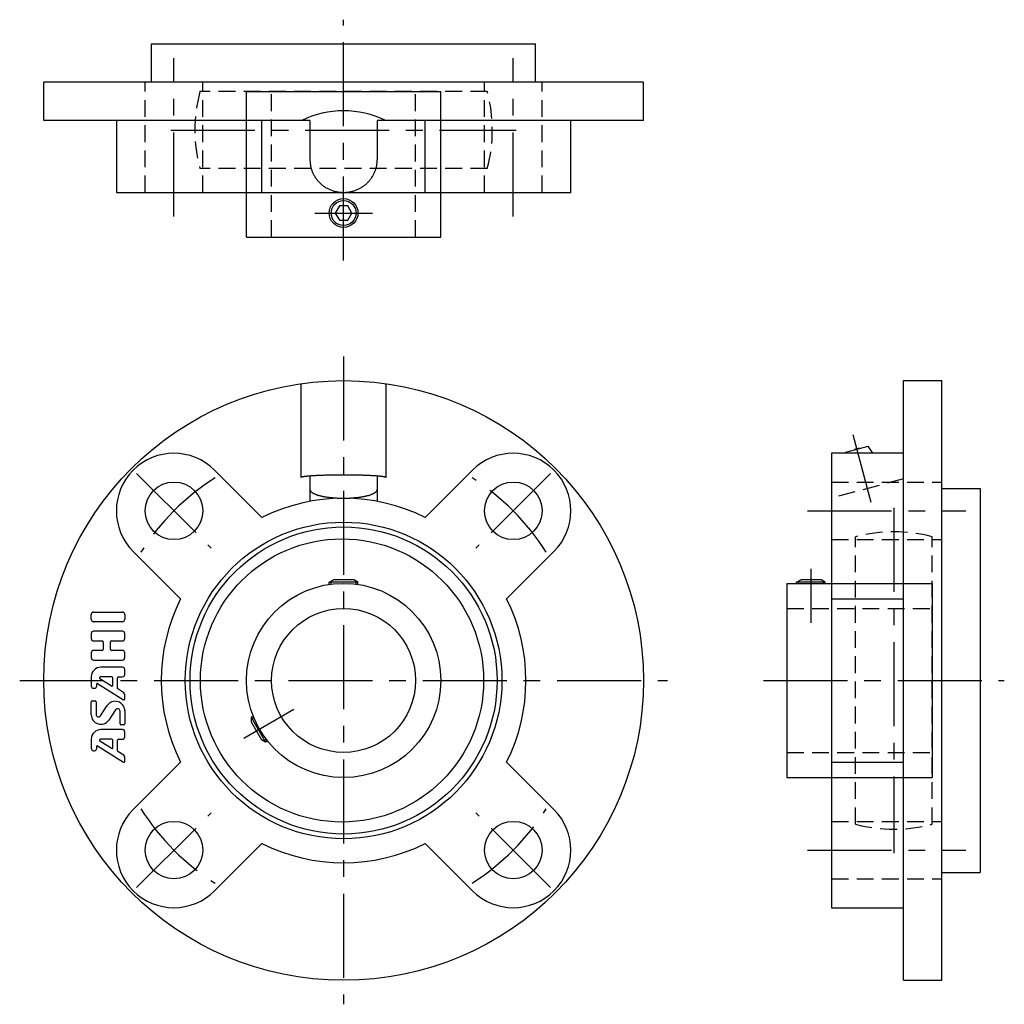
# Model space of a CAD drawing. Extents: x -68 to 138, y -68 to 138.
import ezdxf

# ---------------------------------------------------------------- set-up
doc = ezdxf.new("R2010")
doc.units = 0
doc.header["$LTSCALE"] = 14
doc.linetypes.add('CENTER', pattern=[2, 1.25, -0.25, 0.25, -0.25])
doc.linetypes.add('HIDDEN', pattern=[0.375, 0.25, -0.125])
doc.layers.get('0').update_dxf_attribs({"linetype": 'CONTINUOUS'})
for name, color, linetype in [('1', 3, 'CONTINUOUS'), ('CENTER', 1, 'CENTER'), ('HIDDEN', 3, 'HIDDEN')]:
    doc.layers.add(name, color=color, linetype=linetype)

msp = doc.modelspace()

# ---------------------------------------------------------------- linework, layer by layer
for p, q in [((-40, 132.74), (40, 132.74)), ((-40, 124.74), (-40, 132.74)), ((40, 124.74), (40, 132.74)), ((62.5, 124.74), (-62.5, 124.74)), ((-62.5, 116.74), (-62.5, 124.74)), ((62.5, 116.74), (62.5, 124.74)), ((-20.25, 92.44), (-20.25, 122.74)), ((-20.25, 122.74), (20.25, 122.74)), ((20.25, 92.44), (20.25, 122.74)), ((-7, 116.74), (-62.5, 116.74)), ((-47.36, 116.74), (-47.36, 101.74)), ((-17.01, 101.74), (-17.01, 116.74)), ((-7, 116.74), (-7, 108.5)), ((7, 116.74), (7, 108.5)), ((62.5, 116.74), (7, 116.74)), ((17.01, 101.74), (17.01, 116.74)), ((47.36, 101.74), (47.36, 116.74)), ((-47.36, 101.74), (47.36, 101.74)), ((-20.25, 92.44), (20.25, 92.44)), ((-8.86, 42.29), (-8.86, 61.87)), ((8.86, 42.29), (8.86, 61.87)), ((116.7, 62.5), (124.7, 62.5)), ((116.7, -62.5), (116.7, 62.5)), ((124.7, -62.5), (124.7, 62.5)), ((101.7, 47.36), (101.7, -47.36)), ((116.7, 47.36), (101.7, 47.36)), ((104.67, 47.36), (104.68, 47.6)), ((104.68, 47.6), (109.32, 48.84)), ((110.3, 47.36), (109.32, 48.84)), ((-26.87, 43.84), (-17.01, 33.98)), ((26.87, 43.84), (17.01, 33.98)), ((-7, 42.62), (-7, 37.35)), ((7, 42.62), (7, 37.35)), ((124.7, 40), (132.7, 40)), ((132.7, 40), (132.7, -40)), ((-43.84, 26.87), (-33.98, 17.01)), ((43.84, 26.87), (33.98, 17.01)), ((-3, 20.5), (-2.13, 21)), ((-2.6, 20.08), (-2.6, 20.73)), ((2.13, 21), (-2.13, 21)), ((3, 20.5), (2.13, 21)), ((2.6, 20.08), (2.6, 20.73)), ((94.4, 20.5), (95.27, 21)), ((94.8, 20.25), (94.8, 20.73)), ((99.53, 21), (95.27, 21)), ((100.4, 20.5), (99.53, 21)), ((100, 20.25), (100, 20.73)), ((3, 20.5), (-3, 20.5)), ((-3, 20.03), (-3, 20.5)), ((3, 20.03), (3, 20.5)), ((92.4, 20.25), (122.7, 20.25)), ((92.4, 20.25), (92.4, -20.25)), ((100.4, 20.5), (94.4, 20.5)), ((94.4, 20.25), (94.4, 20.5)), ((100.4, 20.25), (100.4, 20.5)), ((122.7, 20.25), (122.7, -20.25)), ((101.7, 17.01), (116.7, 17.01)), ((-18.84, -7.42), (-19.25, -7.65)), ((-19.25, -7.65), (-16.25, -12.85)), ((-19.25, -7.65), (-19.25, -8.65)), ((-18.69, -7.79), (-19.25, -8.11)), ((-19.25, -8.65), (-17.12, -12.35)), ((-16.09, -12.29), (-16.65, -12.62)), ((-16.25, -12.85), (-17.12, -12.35)), ((-15.84, -12.61), (-16.25, -12.85)), ((-43.84, -26.87), (-33.98, -17.01)), ((43.84, -26.87), (33.98, -17.01)), ((101.7, -17.01), (116.7, -17.01)), ((92.4, -20.25), (122.7, -20.25)), ((-26.87, -43.84), (-17.01, -33.98)), ((26.87, -43.84), (17.01, -33.98)), ((124.7, -40), (132.7, -40)), ((101.7, -47.36), (116.7, -47.36)), ((116.7, -62.5), (124.7, -62.5))]:
    msp.add_line(p, q)
msp.add_lwpolyline([(-0.87, 98.94), (-1.73, 97.44), (-0.87, 95.94), (0.87, 95.94), (1.73, 97.44), (0.87, 98.94)], close=True)
for points in [[(-7, 108.5, 0), (-7, 108.33, 0), (-6.99, 108.17, 0), (-6.98, 108, 0), (-6.97, 107.84, 0), (-6.95, 107.67, 0), (-6.92, 107.51, 0), (-6.9, 107.34, 0), (-6.87, 107.18, 0), (-6.83, 107.02, 0), (-6.79, 106.86, 0), (-6.75, 106.7, 0), (-6.7, 106.54, 0), (-6.65, 106.38, 0), (-6.59, 106.22, 0), (-6.53, 106.07, 0), (-6.47, 105.91, 0), (-6.4, 105.76, 0), (-6.33, 105.61, 0), (-6.25, 105.46, 0), (-6.17, 105.31, 0), (-6.09, 105.17, 0), (-6, 105.03, 0), (-5.91, 104.88, 0), (-5.82, 104.75, 0), (-5.72, 104.61, 0), (-5.62, 104.47, 0), (-5.52, 104.34, 0), (-5.41, 104.21, 0), (-5.3, 104.08, 0), (-5.19, 103.96, 0), (-5.07, 103.84, 0), (-4.95, 103.72, 0), (-4.83, 103.6, 0), (-4.7, 103.49, 0), (-4.57, 103.38, 0), (-4.44, 103.28, 0), (-4.31, 103.17, 0), (-4.17, 103.07, 0), (-4.03, 102.97, 0), (-3.89, 102.88, 0), (-3.74, 102.79, 0), (-3.6, 102.7, 0), (-3.45, 102.62, 0), (-3.3, 102.54, 0), (-3.15, 102.46, 0), (-2.99, 102.39, 0), (-2.84, 102.32, 0), (-2.68, 102.25, 0), (-2.52, 102.19, 0), (-2.36, 102.14, 0), (-2.2, 102.08, 0), (-2.03, 102.03, 0), (-1.87, 101.98, 0), (-1.7, 101.94, 0), (-1.53, 101.9, 0), (-1.37, 101.87, 0), (-1.2, 101.84, 0), (-1.03, 101.81, 0), (-0.86, 101.79, 0), (-0.69, 101.77, 0), (-0.51, 101.76, 0), (-0.34, 101.75, 0), (-0.17, 101.74, 0), (0, 101.74, 0), (0.17, 101.74, 0), (0.34, 101.75, 0), (0.51, 101.76, 0), (0.69, 101.77, 0), (0.86, 101.79, 0), (1.03, 101.81, 0), (1.2, 101.84, 0), (1.37, 101.87, 0), (1.53, 101.9, 0), (1.7, 101.94, 0), (1.87, 101.98, 0), (2.03, 102.03, 0), (2.2, 102.08, 0), (2.36, 102.14, 0), (2.52, 102.19, 0), (2.68, 102.25, 0), (2.84, 102.32, 0), (2.99, 102.39, 0), (3.15, 102.46, 0), (3.3, 102.54, 0), (3.45, 102.62, 0), (3.6, 102.7, 0), (3.74, 102.79, 0), (3.89, 102.88, 0), (4.03, 102.97, 0), (4.17, 103.07, 0), (4.31, 103.17, 0), (4.44, 103.28, 0), (4.57, 103.38, 0), (4.7, 103.49, 0), (4.83, 103.6, 0), (4.95, 103.72, 0), (5.07, 103.84, 0), (5.19, 103.96, 0), (5.3, 104.08, 0), (5.41, 104.21, 0), (5.52, 104.34, 0), (5.62, 104.47, 0), (5.72, 104.61, 0), (5.82, 104.75, 0), (5.91, 104.88, 0), (6, 105.03, 0), (6.09, 105.17, 0), (6.17, 105.31, 0), (6.25, 105.46, 0), (6.33, 105.61, 0), (6.4, 105.76, 0), (6.47, 105.91, 0), (6.53, 106.07, 0), (6.59, 106.22, 0), (6.65, 106.38, 0), (6.7, 106.54, 0), (6.75, 106.7, 0), (6.79, 106.86, 0), (6.83, 107.02, 0), (6.87, 107.18, 0), (6.9, 107.34, 0), (6.92, 107.51, 0), (6.95, 107.67, 0), (6.97, 107.84, 0), (6.98, 108, 0), (6.99, 108.17, 0), (7, 108.33, 0), (7, 108.5, 0)], [(8.86, 42.29, 0), (8.86, 42.3, 0), (8.85, 42.31, 0), (8.84, 42.33, 0), (8.82, 42.34, 0), (8.8, 42.35, 0), (8.77, 42.37, 0), (8.73, 42.38, 0), (8.69, 42.39, 0), (8.65, 42.4, 0), (8.6, 42.42, 0), (8.54, 42.43, 0), (8.48, 42.44, 0), (8.41, 42.46, 0), (8.34, 42.47, 0), (8.27, 42.48, 0), (8.19, 42.49, 0), (8.1, 42.5, 0), (8.01, 42.52, 0), (7.92, 42.53, 0), (7.82, 42.54, 0), (7.71, 42.55, 0), (7.6, 42.56, 0), (7.49, 42.57, 0), (7.37, 42.58, 0), (7.25, 42.6, 0), (7.12, 42.61, 0), (6.99, 42.62, 0), (6.85, 42.63, 0), (6.71, 42.64, 0), (6.57, 42.65, 0), (6.42, 42.66, 0), (6.27, 42.67, 0), (6.11, 42.68, 0), (5.95, 42.68, 0), (5.79, 42.69, 0), (5.62, 42.7, 0), (5.45, 42.71, 0), (5.28, 42.72, 0), (5.1, 42.73, 0), (4.92, 42.73, 0), (4.74, 42.74, 0), (4.56, 42.75, 0), (4.37, 42.75, 0), (4.18, 42.76, 0), (3.98, 42.77, 0), (3.79, 42.77, 0), (3.59, 42.78, 0), (3.39, 42.78, 0), (3.19, 42.79, 0), (2.99, 42.79, 0), (2.78, 42.8, 0), (2.57, 42.8, 0), (2.36, 42.8, 0), (2.15, 42.81, 0), (1.94, 42.81, 0), (1.73, 42.81, 0), (1.52, 42.82, 0), (1.3, 42.82, 0), (1.08, 42.82, 0), (0.87, 42.82, 0), (0.65, 42.82, 0), (0.43, 42.82, 0), (0.22, 42.82, 0), (0, 42.82, 0), (-0.22, 42.82, 0), (-0.43, 42.82, 0), (-0.65, 42.82, 0), (-0.87, 42.82, 0), (-1.08, 42.82, 0), (-1.3, 42.82, 0), (-1.52, 42.82, 0), (-1.73, 42.81, 0), (-1.94, 42.81, 0), (-2.15, 42.81, 0), (-2.36, 42.8, 0), (-2.57, 42.8, 0), (-2.78, 42.8, 0), (-2.99, 42.79, 0), (-3.19, 42.79, 0), (-3.39, 42.78, 0), (-3.59, 42.78, 0), (-3.79, 42.77, 0), (-3.98, 42.77, 0), (-4.18, 42.76, 0), (-4.37, 42.75, 0), (-4.56, 42.75, 0), (-4.74, 42.74, 0), (-4.92, 42.73, 0), (-5.1, 42.73, 0), (-5.28, 42.72, 0), (-5.45, 42.71, 0), (-5.62, 42.7, 0), (-5.79, 42.69, 0), (-5.95, 42.68, 0), (-6.11, 42.68, 0), (-6.27, 42.67, 0), (-6.42, 42.66, 0), (-6.57, 42.65, 0), (-6.71, 42.64, 0), (-6.85, 42.63, 0), (-6.99, 42.62, 0), (-7.12, 42.61, 0), (-7.25, 42.6, 0), (-7.37, 42.58, 0), (-7.49, 42.57, 0), (-7.6, 42.56, 0), (-7.71, 42.55, 0), (-7.82, 42.54, 0), (-7.92, 42.53, 0), (-8.01, 42.52, 0), (-8.1, 42.5, 0), (-8.19, 42.49, 0), (-8.27, 42.48, 0), (-8.34, 42.47, 0), (-8.41, 42.46, 0), (-8.48, 42.44, 0), (-8.54, 42.43, 0), (-8.6, 42.42, 0), (-8.65, 42.4, 0), (-8.69, 42.39, 0), (-8.73, 42.38, 0), (-8.77, 42.37, 0), (-8.8, 42.35, 0), (-8.82, 42.34, 0), (-8.84, 42.33, 0), (-8.85, 42.31, 0), (-8.86, 42.3, 0), (-8.86, 42.29, 0)], [(-7, 39.81, 0), (-7, 39.77, 0), (-6.99, 39.72, 0), (-6.98, 39.68, 0), (-6.97, 39.63, 0), (-6.95, 39.59, 0), (-6.92, 39.55, 0), (-6.9, 39.5, 0), (-6.87, 39.46, 0), (-6.83, 39.41, 0), (-6.79, 39.37, 0), (-6.75, 39.33, 0), (-6.7, 39.29, 0), (-6.65, 39.24, 0), (-6.59, 39.2, 0), (-6.53, 39.16, 0), (-6.47, 39.12, 0), (-6.4, 39.08, 0), (-6.33, 39.04, 0), (-6.25, 39, 0), (-6.17, 38.96, 0), (-6.09, 38.92, 0), (-6, 38.88, 0), (-5.91, 38.84, 0), (-5.82, 38.81, 0), (-5.72, 38.77, 0), (-5.62, 38.73, 0), (-5.52, 38.7, 0), (-5.41, 38.66, 0), (-5.3, 38.63, 0), (-5.19, 38.59, 0), (-5.07, 38.56, 0), (-4.95, 38.53, 0), (-4.83, 38.5, 0), (-4.7, 38.47, 0), (-4.57, 38.44, 0), (-4.44, 38.41, 0), (-4.31, 38.38, 0), (-4.17, 38.36, 0), (-4.03, 38.33, 0), (-3.89, 38.31, 0), (-3.74, 38.28, 0), (-3.6, 38.26, 0), (-3.45, 38.24, 0), (-3.3, 38.21, 0), (-3.15, 38.19, 0), (-2.99, 38.17, 0), (-2.84, 38.16, 0), (-2.68, 38.14, 0), (-2.52, 38.12, 0), (-2.36, 38.11, 0), (-2.2, 38.09, 0), (-2.03, 38.08, 0), (-1.87, 38.07, 0), (-1.7, 38.05, 0), (-1.53, 38.04, 0), (-1.37, 38.03, 0), (-1.2, 38.03, 0), (-1.03, 38.02, 0), (-0.86, 38.01, 0), (-0.69, 38.01, 0), (-0.51, 38, 0), (-0.34, 38, 0), (-0.17, 38, 0), (0, 38, 0), (0.17, 38, 0), (0.34, 38, 0), (0.51, 38, 0), (0.69, 38.01, 0), (0.86, 38.01, 0), (1.03, 38.02, 0), (1.2, 38.03, 0), (1.37, 38.03, 0), (1.53, 38.04, 0), (1.7, 38.05, 0), (1.87, 38.07, 0), (2.03, 38.08, 0), (2.2, 38.09, 0), (2.36, 38.11, 0), (2.52, 38.12, 0), (2.68, 38.14, 0), (2.84, 38.16, 0), (2.99, 38.17, 0), (3.15, 38.19, 0), (3.3, 38.21, 0), (3.45, 38.24, 0), (3.6, 38.26, 0), (3.74, 38.28, 0), (3.89, 38.31, 0), (4.03, 38.33, 0), (4.17, 38.36, 0), (4.31, 38.38, 0), (4.44, 38.41, 0), (4.57, 38.44, 0), (4.7, 38.47, 0), (4.83, 38.5, 0), (4.95, 38.53, 0), (5.07, 38.56, 0), (5.19, 38.59, 0), (5.3, 38.63, 0), (5.41, 38.66, 0), (5.52, 38.7, 0), (5.62, 38.73, 0), (5.72, 38.77, 0), (5.82, 38.81, 0), (5.91, 38.84, 0), (6, 38.88, 0), (6.09, 38.92, 0), (6.17, 38.96, 0), (6.25, 39, 0), (6.33, 39.04, 0), (6.4, 39.08, 0), (6.47, 39.12, 0), (6.53, 39.16, 0), (6.59, 39.2, 0), (6.65, 39.24, 0), (6.7, 39.29, 0), (6.75, 39.33, 0), (6.79, 39.37, 0), (6.83, 39.41, 0), (6.87, 39.46, 0), (6.9, 39.5, 0), (6.92, 39.55, 0), (6.95, 39.59, 0), (6.97, 39.63, 0), (6.98, 39.68, 0), (6.99, 39.72, 0), (7, 39.77, 0), (7, 39.81, 0)]]:
    msp.add_polyline3d(points)
for centre, radius in [((0, 97.44), 3), ((0, 97.44), 2.6), ((0, 0), 62.5), ((-35.36, 35.36), 6), ((35.36, 35.36), 6), ((0, 0), 33), ((0, 0), 32), ((-0.32, 0), 29.51), ((0, 0), 20.25), ((0, 0), 15), ((-35.36, -35.36), 6), ((35.36, -35.36), 6)]:
    msp.add_circle(centre, radius)
for centre, radius, start, end in [((0, 98.74), 20, 64.1581, 115.8419), ((-35.36, 35.36), 12, 45, 225), ((35.36, 35.36), 12, 315, 135), ((107.39, 46.78), 1.59, 84.555, 125.445), ((0, 0), 38, 63.4085, 116.5915), ((0, 0), 38, 153.4085, 206.5915), ((0, 0), 38, 333.4085, 26.5915), ((-35.36, -35.36), 12, 135, 315), ((35.36, -35.36), 12, 225, 45), ((0, 0), 38, 243.4085, 296.5915)]:
    msp.add_arc(centre, radius, start, end)
at = {"layer": '1'}
for p, q in [((-52.59, 12.76), (-52.59, 13.76)), ((-52.09, 14.26), (-46.09, 14.26)), ((-45.59, 13.76), (-45.59, 12.76)), ((-46.09, 12.26), (-52.09, 12.26)), ((-46.09, 10.26), (-52.09, 10.26)), ((-52.59, 9.76), (-52.59, 8.76)), ((-52.09, 8.26), (-50.29, 8.26)), ((-48.39, 8.26), (-46.09, 8.26)), ((-45.59, 8.76), (-45.59, 9.76)), ((-50.29, 6.26), (-52.09, 6.26)), ((-50.09, 8.06), (-50.09, 6.46)), ((-48.59, 6.46), (-48.59, 8.06)), ((-46.09, 6.26), (-48.39, 6.26)), ((-52.59, 5.76), (-52.59, 4.76)), ((-52.09, 4.26), (-46.09, 4.26)), ((-45.59, 4.76), (-45.59, 5.76)), ((-46.09, 2.76), (-50.59, 2.76)), ((-45.59, 1.26), (-45.59, 2.26)), ((-52.59, 0.76), (-52.59, -1.13)), ((-50.8, 0.39), (-48.24, -1.15)), ((-48.29, 0.76), (-50.7, 0.76)), ((-48.09, -1.06), (-48.09, 0.56)), ((-47.09, -1.68), (-47.09, 0.56)), ((-46.89, 0.76), (-46.09, 0.76)), ((-52.09, -1.63), (-51.93, -1.63)), ((-51.43, -1.13), (-51.43, -0.7)), ((-51.27, -0.62), (-45.89, -4.04)), ((-45.81, -2.59), (-47.04, -1.77)), ((-45.59, -3.87), (-45.59, -3)), ((-52.59, -7.13), (-52.59, -4.44)), ((-52.39, -4.24), (-51.79, -4.24)), ((-51.59, -4.44), (-51.59, -7.09)), ((-50.67, -7.36), (-49.25, -5.23)), ((-47.5, -6.11), (-48.92, -8.24)), ((-46.59, -9.04), (-46.59, -6.39)), ((-45.59, -6.34), (-45.59, -9.04)), ((-46.09, -10.24), (-50.59, -10.24)), ((-45.79, -9.24), (-46.39, -9.24)), ((-52.59, -12.24), (-52.59, -14.13)), ((-48.29, -12.24), (-50.7, -12.24)), ((-46.89, -12.24), (-46.09, -12.24)), ((-45.59, -11.74), (-45.59, -10.74)), ((-51.43, -14.13), (-51.43, -13.7)), ((-51.27, -13.62), (-45.89, -17.04)), ((-50.8, -12.61), (-48.24, -14.15)), ((-48.09, -14.06), (-48.09, -12.44)), ((-47.09, -14.68), (-47.09, -12.44)), ((-52.09, -14.63), (-51.93, -14.63)), ((-45.81, -15.59), (-47.04, -14.77)), ((-45.59, -16.87), (-45.59, -16))]:
    msp.add_line(p, q, dxfattribs=at)
for centre, radius, start, end in [((-52.09, 13.76), 0.5, 90, 180), ((-52.09, 12.76), 0.5, 180, 270), ((-46.09, 13.76), 0.5, 0, 90), ((-46.09, 12.76), 0.5, 270, 0), ((-52.09, 9.76), 0.5, 90, 180), ((-46.09, 9.76), 0.5, 0, 90), ((-52.09, 8.76), 0.5, 180, 270), ((-50.29, 8.06), 0.2, 0, 90), ((-48.39, 8.06), 0.2, 90, 180), ((-46.09, 8.76), 0.5, 270, 0), ((-52.09, 5.76), 0.5, 90, 180), ((-50.29, 6.46), 0.2, 270, 0), ((-48.39, 6.46), 0.2, 180, 270), ((-46.09, 5.76), 0.5, 0, 90), ((-52.09, 4.76), 0.5, 180, 270), ((-46.09, 4.76), 0.5, 270, 0), ((-50.59, 0.76), 2, 90, 180), ((-46.09, 2.26), 0.5, 0, 90), ((-50.7, 0.56), 0.2, 90, 239.0362), ((-48.29, 0.56), 0.2, 0, 90), ((-46.89, 0.56), 0.2, 90, 180), ((-46.09, 1.26), 0.5, 270, 0), ((-52.09, -1.13), 0.5, 180, 270), ((-51.93, -1.13), 0.5, 270, 0), ((-51.33, -0.7), 0.1, 57.5288, 180), ((-48.19, -1.06), 0.1, 239.0362, 0), ((-46.99, -1.68), 0.1, 180, 236.3099), ((-45.79, -3.87), 0.2, 237.5288, 0), ((-46.09, -3), 0.5, 0, 56.3099), ((-52.39, -4.44), 0.2, 90, 180), ((-51.79, -4.44), 0.2, 0, 90), ((-47.59, -6.34), 2, 0, 146.3099), ((-47.09, -6.39), 0.5, 0, 146.3099), ((-50.59, -7.13), 2, 180, 326.3099), ((-51.09, -7.09), 0.5, 180, 326.3099), ((-50.59, -12.24), 2, 90, 180), ((-46.39, -9.04), 0.2, 180, 270), ((-46.09, -10.74), 0.5, 0, 90), ((-45.79, -9.04), 0.2, 270, 0), ((-50.7, -12.44), 0.2, 90, 239.0362), ((-48.29, -12.44), 0.2, 0, 90), ((-46.89, -12.44), 0.2, 90, 180), ((-46.09, -11.74), 0.5, 270, 0), ((-52.09, -14.13), 0.5, 180, 270), ((-51.93, -14.13), 0.5, 270, 0), ((-51.33, -13.7), 0.1, 57.5288, 180), ((-48.19, -14.06), 0.1, 239.0362, 0), ((-46.99, -14.68), 0.1, 180, 236.3099), ((-46.09, -16), 0.5, 0, 56.3099), ((-45.79, -16.87), 0.2, 237.5288, 0)]:
    msp.add_arc(centre, radius, start, end, dxfattribs=at)
at = {"layer": 'CENTER'}
for p, q in [((0, 87.54), (0, 137.74)), ((-35.36, 96.74), (-35.36, 129.74)), ((35.36, 96.74), (35.36, 129.74)), ((-36, 114.74), (36, 114.74)), ((-6, 97.44), (6, 97.44)), ((0, 67.54), (0, -67.5)), ((-43.13, 43.13), (-27.58, 27.58)), ((43.13, 43.13), (27.58, 27.58)), ((96.7, 35.36), (129.7, 35.36)), ((114.7, 36), (114.7, -36)), ((97.4, 23.25), (97.4, 12)), ((-67.5, 0), (67.5, 0)), ((87.5, 0), (137.7, 0)), ((-20.78, -12), (-10.39, -6)), ((-43.13, -43.13), (-27.58, -27.58)), ((43.13, -43.13), (27.58, -27.58)), ((96.7, -35.36), (129.7, -35.36))]:
    msp.add_line(p, q, dxfattribs=at)
at = {"layer": 'CENTER', "linetype": 'CONTINUOUS'}
msp.add_line((109.98, 37.11), (106.2, 51.21), dxfattribs=at)
at = {"layer": 'CENTER'}
for start, end in [(122.3694, 147.6306), (32.3694, 57.6306), (212.3694, 237.6306), (302.3694, 327.6306)]:
    msp.add_arc((0, 0), 50, start, end, dxfattribs=at)
at = {"layer": 'HIDDEN'}
for p, q in [((-41.36, 101.74), (-41.36, 124.74)), ((-29.36, 101.74), (-29.36, 124.74)), ((29.36, 101.74), (29.36, 124.74)), ((41.36, 101.74), (41.36, 124.74)), ((29.95, 122.74), (-29.95, 122.74)), ((-15, 92.44), (-15, 122.74)), ((15, 92.44), (15, 122.74)), ((29.95, 106.74), (-29.95, 106.74)), ((116.7, 42.02), (101.7, 38)), ((101.7, 41.36), (124.7, 41.36)), ((101.7, 29.36), (124.7, 29.36)), ((106.7, -29.95), (106.7, 29.95)), ((122.7, -29.95), (122.7, 29.95)), ((92.4, 15), (122.7, 15)), ((92.4, -15), (122.7, -15)), ((101.7, -29.36), (124.7, -29.36)), ((101.7, -41.36), (124.7, -41.36))]:
    msp.add_line(p, q, dxfattribs=at)
for centre, start, end in [((0, 114.74), 165.0448, 194.9552), ((0, 114.74), 345.0448, 14.9552), ((114.7, 0), 75.0448, 104.9552), ((114.7, 0), 255.0448, 284.9552)]:
    msp.add_arc(centre, 31, start, end, dxfattribs=at)

doc.saveas('drawing.dxf')
